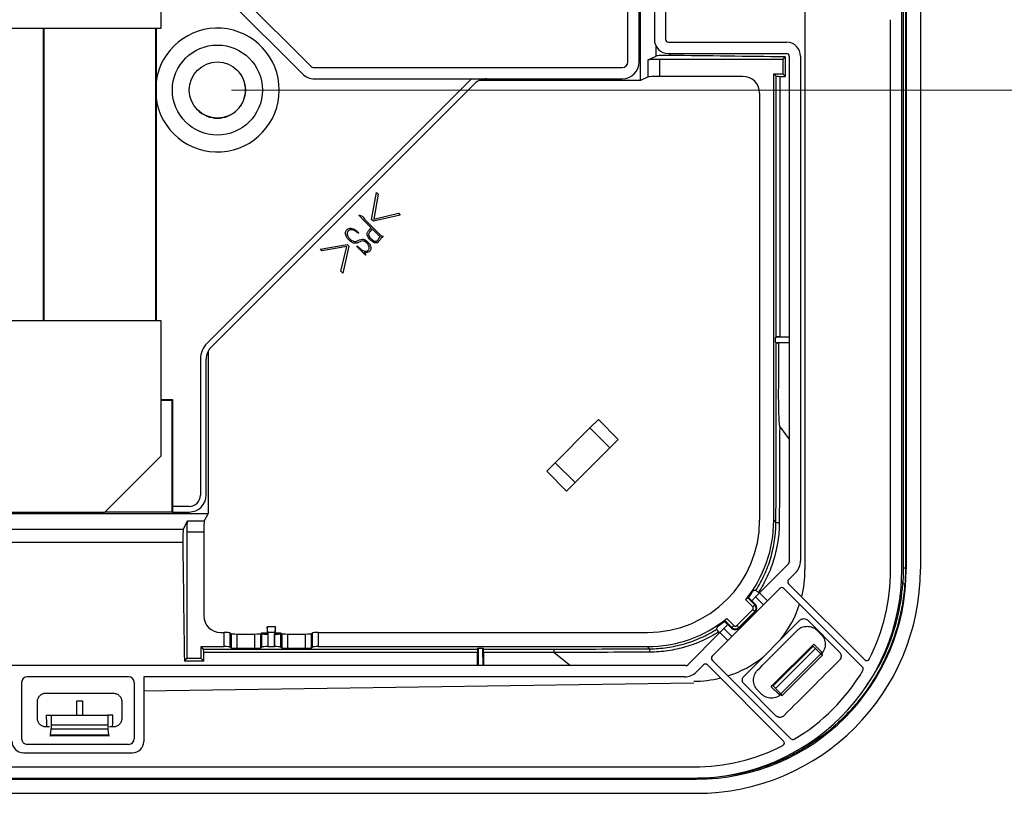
# Model space of a CAD drawing. Header units: millimetres. Extents: x 25 to 1935, y 715 to 2336.
# Tile 214 of 252: x 1776 to 1811, y 869 to 896. Entities that reach past the tile are written whole.
import ezdxf

# ---------------------------------------------------------------- set-up
doc = ezdxf.new("R2010")
doc.units = ezdxf.units.MM
doc.header["$LTSCALE"] = 2
doc.layers.get('0').update_dxf_attribs({"color": 2})
doc.styles.add('FS2312', font='simsun.ttf', dxfattribs={"width": 0.8})
doc.dimstyles.new('STANDARD$0', dxfattribs={"dimtxt": 3.5, "dimasz": 3, "dimexe": 1.5, "dimexo": 0.5, "dimgap": 1.5, "dimtad": 1, "dimdec": 1, "dimlfac": 5, "dimdsep": 46, "dimtxsty": 'FS2312', "dimblk1": 'OPEN', "dimblk2": 'OPEN', "dimsah": 1, "dimcen": 0, "dimclrd": 4, "dimclre": 4, "dimclrt": 4, "dimadec": 0, "dimazin": 0, "dimtfac": 1, "dimtdec": 1, "dimtmove": 1, "dimatfit": 0, "dimldrblk": 'OPEN', "dimfxl": 1, "dimtolj": 1, "dimtzin": 0, "dimlwd": 18, "dimlwe": 18, "dimarcsym": 1})

# ---------------------------------------------------------------- blocks, each defined once
blk = doc.blocks.new('_OPEN')
at = {"color": 0}
for p, q in [((-0.966, 0.259), (0, 0)), ((0, 0), (-1, 0)), ((0, 0), (-0.966, -0.259))]:
    blk.add_line(p, q, dxfattribs=at)
blk = doc.blocks.new('*D53')
at = {"color": 4, "lineweight": 18, "transparency": 16777216}
for p, q in [((1783.514, 1033.921), (1838.009, 1033.921)), ((1836.509, 1030.921), (1836.509, 896.92)), ((1783.514, 893.92), (1838.009, 893.92))]:
    blk.add_line(p, q, dxfattribs=at)
at = {"layer": 'Defpoints', "color": 0, "transparency": 16777216}
for p in [(1783.014, 1033.921), (1783.014, 893.92), (1836.509, 893.92)]:
    blk.add_point(p, dxfattribs=at)
at = {"color": 4, "lineweight": 18, "transparency": 16777216, "xscale": 3, "yscale": 3, "zscale": 3}
for p, rotation in [((1836.509, 1033.921), 90), ((1836.509, 893.92), 270)]:
    blk.add_blockref('_OPEN', p, dxfattribs=dict(at, rotation=rotation))
at = {"color": 4, "transparency": 16777216, "insert": (1833.259, 963.92), "char_height": 3.5, "attachment_point": 5, "rotation": 90, "style": 'FS2312'}
blk.add_mtext('\\A1;700', dxfattribs=at)

msp = doc.modelspace()

# ---------------------------------------------------------------- linework, layer by layer
at = {"color": 2, "linetype": 'Continuous', "lineweight": 30}
for p, q in [((1807.511, 1050.947), (1807.511, 876.894)), ((1808.013, 1050.951), (1808.013, 876.89)), ((1798.066, 894.254), (1798.066, 930.82)), ((1803.91, 915.12), (1803.91, 876.86)), ((1807.353, 876.86), (1807.353, 915.02)), ((1807.416, 876.922), (1807.416, 908.572)), ((1807.483, 908.56), (1807.483, 876.922)), ((1781.013, 896.12), (1781.013, 902.92)), ((1797.613, 894.92), (1797.613, 902.92)), ((1798.013, 894.92), (1798.013, 902.92)), ((1798.553, 899.94), (1798.553, 895.72)), ((1798.953, 899.94), (1798.953, 895.72)), ((1781.672, 899.428), (1786.32, 894.779)), ((1781.389, 899.145), (1786.037, 894.496)), ((1806.953, 876.86), (1806.953, 896.42)), ((1775.013, 896.12), (1781.013, 896.12)), ((1776.834, 885.72), (1776.834, 896.12)), ((1776.854, 885.72), (1776.854, 896.12)), ((1780.814, 896.12), (1780.814, 885.72)), ((1780.834, 896.12), (1780.834, 885.72)), ((1798.618, 895.13), (1798.618, 895.473)), ((1799.053, 895.62), (1803.253, 895.62)), ((1798.333, 894.988), (1798.618, 895.13)), ((1803.122, 895.007), (1798.731, 895.007)), ((1798.731, 895.007), (1798.731, 894.406)), ((1799.053, 895.22), (1803.253, 895.22)), ((1799.1, 895.22), (1799.1, 895.149)), ((1803.122, 895.007), (1803.211, 895.096)), ((1803.122, 895.007), (1803.122, 894.497)), ((1803.211, 895.096), (1803.211, 894.407)), ((1803.353, 895.12), (1803.353, 877.146)), ((1803.753, 895.12), (1803.753, 877.187)), ((1786.462, 894.72), (1797.413, 894.72)), ((1798.333, 894.387), (1798.333, 894.988)), ((1786.462, 894.32), (1797.413, 894.32)), ((1798.333, 894.387), (1798.066, 894.254)), ((1801.7, 894.406), (1798.731, 894.406)), ((1802.799, 894.502), (1802.887, 894.413)), ((1802.799, 878.628), (1802.799, 894.502)), ((1802.887, 885.146), (1802.887, 894.413)), ((1803.013, 894.407), (1803.013, 885.15)), ((1792.015, 894.286), (1782.647, 884.919)), ((1782.789, 884.777), (1792.156, 894.145)), ((1798.066, 894.254), (1792.306, 894.254)), ((1802.299, 878.629), (1802.299, 893.807)), ((1788.498, 889.318), (1788.674, 890.274)), ((1788.734, 890.217), (1788.58, 889.331)), ((1788.674, 890.274), (1788.734, 890.217)), ((1788.08, 889.47), (1788.102, 889.46)), ((1788.102, 889.46), (1788.161, 889.431)), ((1789.519, 889.477), (1788.566, 889.254)), ((1788.58, 889.331), (1789.454, 889.539)), ((1789.454, 889.539), (1789.519, 889.477)), ((1788.48, 889.027), (1788.154, 889.355)), ((1788.323, 889.249), (1788.824, 888.744)), ((1788.566, 889.254), (1788.498, 889.318)), ((1787.976, 888.904), (1788.046, 888.845)), ((1788.046, 888.845), (1788.029, 888.828)), ((1788.379, 888.905), (1788.425, 888.955)), ((1788.425, 888.955), (1788.48, 889.027)), ((1788.522, 888.985), (1788.449, 888.894)), ((1788.798, 888.701), (1788.522, 888.985)), ((1788.759, 888.64), (1788.798, 888.701)), ((1788.895, 888.7), (1788.88, 888.69)), ((1786.672, 888.26), (1787.627, 888.434)), ((1787.614, 888.353), (1786.729, 888.2)), ((1787.407, 887.48), (1787.614, 888.353)), ((1787.691, 888.366), (1787.469, 887.415)), ((1787.627, 888.434), (1787.691, 888.366)), ((1787.974, 888.36), (1787.987, 888.376)), ((1788.279, 888.055), (1787.974, 888.36)), ((1787.987, 888.376), (1788.125, 888.255)), ((1787.997, 888.564), (1788.069, 888.597)), ((1788.091, 888.528), (1788.031, 888.503)), ((1788.88, 888.69), (1788.837, 888.65)), ((1786.729, 888.2), (1786.672, 888.26)), ((1788.23, 888.152), (1788.292, 888.066)), ((1788.268, 888.144), (1788.23, 888.152)), ((1788.292, 888.066), (1788.279, 888.055)), ((1787.469, 887.415), (1787.407, 887.48)), ((1781.013, 885.72), (1775.013, 885.72)), ((1781.013, 880.92), (1781.013, 885.72)), ((1802.857, 885.126), (1802.887, 885.146)), ((1802.857, 884.955), (1802.857, 885.126)), ((1802.887, 884.934), (1802.857, 884.955)), ((1802.857, 884.955), (1803.353, 884.95)), ((1803.353, 884.93), (1802.964, 884.93)), ((1803.013, 885.15), (1803.353, 885.15)), ((1782.68, 884.627), (1782.68, 878.868)), ((1782.413, 884.353), (1782.413, 879.52)), ((1782.613, 879.52), (1782.613, 884.353)), ((1781.013, 882.92), (1781.413, 882.92)), ((1781.013, 882.9), (1781.393, 882.9)), ((1781.393, 882.9), (1781.393, 878.92)), ((1781.413, 882.92), (1781.413, 879.12)), ((1796.264, 881.907), (1796.564, 882.208)), ((1796.564, 882.208), (1797.271, 881.501)), ((1795.026, 880.67), (1796.264, 881.907)), ((1796.971, 881.2), (1796.264, 881.907)), ((1803.01, 881.946), (1803.353, 881.509)), ((1797.271, 881.501), (1796.971, 881.2)), ((1796.971, 881.2), (1795.733, 879.963)), ((1779.013, 878.92), (1781.013, 880.92)), ((1794.726, 880.369), (1795.026, 880.67)), ((1795.026, 880.67), (1795.733, 879.963)), ((1795.433, 879.662), (1794.726, 880.369)), ((1795.733, 879.963), (1795.433, 879.662)), ((1753.413, 878.92), (1779.013, 878.92)), ((1781.393, 878.92), (1779.013, 878.92)), ((1781.413, 878.92), (1781.393, 878.92)), ((1781.413, 879.12), (1781.413, 878.92)), ((1782.013, 879.12), (1781.413, 879.12)), ((1781.413, 878.92), (1782.013, 878.92)), ((1753.013, 878.868), (1782.68, 878.868)), ((1781.803, 878.315), (1781.946, 878.601)), ((1781.946, 878.601), (1782.546, 878.601)), ((1782.68, 878.868), (1782.546, 878.601)), ((1802.799, 878.628), (1802.877, 878.55)), ((1771.237, 878.315), (1781.803, 878.315)), ((1782.528, 878.203), (1781.927, 878.203)), ((1781.927, 878.203), (1781.927, 873.71)), ((1782.528, 878.203), (1782.528, 875.234)), ((1781.785, 877.834), (1771.243, 877.834)), ((1803.323, 877.075), (1802.298, 876.049)), ((1807.483, 876.922), (1807.416, 876.922)), ((1807.483, 876.922), (1807.511, 876.894)), ((1803.577, 876.763), (1803.327, 876.513)), ((1807.32, 876.465), (1807.391, 876.375)), ((1803.016, 876.202), (1802.58, 875.766)), ((1803.157, 876.202), (1805.955, 873.405)), ((1806.034, 873.664), (1803.327, 876.371)), ((1802.051, 875.552), (1801.801, 875.802)), ((1801.868, 875.876), (1802.121, 875.623)), ((1802.14, 875.642), (1801.901, 875.881)), ((1802.015, 875.767), (1802.156, 875.908)), ((1802.156, 875.908), (1802.298, 876.049)), ((1802.439, 875.625), (1802.156, 875.908)), ((1802.252, 876.054), (1802.277, 876.028)), ((1802.298, 876.049), (1802.58, 875.766)), ((1802.58, 875.766), (1802.439, 875.625)), ((1802.439, 875.625), (1801.308, 874.493)), ((1801.485, 874.883), (1802.051, 875.449)), ((1802.121, 875.623), (1802.051, 875.552)), ((1802.121, 875.378), (1802.051, 875.449)), ((1802.121, 875.623), (1802.14, 875.642)), ((1801.311, 874.812), (1801.058, 875.066)), ((1801.131, 875.133), (1801.381, 874.883)), ((1802.121, 875.378), (1801.555, 874.812)), ((1801.574, 874.793), (1802.14, 875.359)), ((1802.14, 875.359), (1802.121, 875.378)), ((1803.05, 874.397), (1803.723, 875.07)), ((1804.006, 875.07), (1805.137, 873.939)), ((1785.078, 874.835), (1784.778, 874.835)), ((1784.813, 874.635), (1784.778, 874.835)), ((1784.778, 874.835), (1784.778, 874.614)), ((1785.078, 874.835), (1785.043, 874.635)), ((1785.078, 874.614), (1785.078, 874.835)), ((1800.883, 874.635), (1801.025, 874.776)), ((1801.025, 874.776), (1801.167, 874.918)), ((1801.025, 874.776), (1801.308, 874.493)), ((1801.052, 875.033), (1801.292, 874.793)), ((1801.292, 874.793), (1801.311, 874.812)), ((1801.311, 874.812), (1801.381, 874.883)), ((1801.555, 874.812), (1801.485, 874.883)), ((1801.555, 874.812), (1801.574, 874.793)), ((1783.127, 874.635), (1783.257, 874.635)), ((1783.257, 874.134), (1783.257, 874.635)), ((1783.456, 874.625), (1783.456, 874.125)), ((1783.456, 874.625), (1783.512, 874.592)), ((1783.512, 874.091), (1783.512, 874.592)), ((1783.711, 874.582), (1783.711, 874.082)), ((1783.711, 874.582), (1784.344, 874.582)), ((1784.344, 874.082), (1784.344, 874.582)), ((1784.544, 874.592), (1784.58, 874.614)), ((1784.544, 874.592), (1784.544, 874.091)), ((1784.58, 874.614), (1784.599, 874.595)), ((1784.778, 874.614), (1784.58, 874.614)), ((1784.599, 874.125), (1784.599, 874.595)), ((1784.778, 874.614), (1784.813, 874.579)), ((1785.043, 874.635), (1784.813, 874.635)), ((1784.813, 874.635), (1784.813, 874.134)), ((1784.813, 874.579), (1784.813, 874.134)), ((1785.043, 874.635), (1785.043, 874.134)), ((1785.043, 874.579), (1785.078, 874.614)), ((1785.043, 874.134), (1785.043, 874.579)), ((1785.275, 874.614), (1785.078, 874.614)), ((1785.256, 874.595), (1785.275, 874.614)), ((1785.256, 874.595), (1785.256, 874.125)), ((1785.275, 874.614), (1785.312, 874.592)), ((1785.312, 874.091), (1785.312, 874.592)), ((1785.511, 874.582), (1785.511, 874.082)), ((1785.511, 874.582), (1786.144, 874.582)), ((1786.144, 874.082), (1786.144, 874.582)), ((1786.344, 874.592), (1786.399, 874.625)), ((1786.344, 874.592), (1786.344, 874.091)), ((1786.399, 874.125), (1786.399, 874.625)), ((1786.598, 874.635), (1786.598, 874.134)), ((1786.598, 874.635), (1798.304, 874.635)), ((1800.883, 874.635), (1799.739, 873.49)), ((1801.166, 874.352), (1800.612, 873.798)), ((1800.875, 874.626), (1800.843, 874.658)), ((1801.166, 874.352), (1800.883, 874.635)), ((1801.308, 874.493), (1801.166, 874.352)), ((1803.05, 874.397), (1802.417, 873.764)), ((1782.52, 874.047), (1782.432, 874.134)), ((1782.432, 874.134), (1783.257, 874.134)), ((1782.52, 874.047), (1792.268, 874.047)), ((1783.456, 874.125), (1783.512, 874.091)), ((1783.711, 874.082), (1784.344, 874.082)), ((1784.544, 874.091), (1784.599, 874.125)), ((1784.813, 874.134), (1784.813, 874.134)), ((1784.813, 874.134), (1785.043, 874.134)), ((1785.043, 874.134), (1785.043, 874.134)), ((1785.256, 874.125), (1785.312, 874.091)), ((1785.511, 874.082), (1786.144, 874.082)), ((1786.344, 874.091), (1786.399, 874.125)), ((1786.598, 874.134), (1798.306, 874.134)), ((1792.268, 874.047), (1792.288, 874.077)), ((1792.288, 874.077), (1792.282, 873.46)), ((1792.288, 874.077), (1792.459, 874.077)), ((1792.459, 874.077), (1792.479, 874.047)), ((1792.479, 874.047), (1794.988, 874.047)), ((1798.383, 874.057), (1798.306, 874.134)), ((1802.759, 872.76), (1804.173, 874.174)), ((1802.783, 872.737), (1804.197, 874.151)), ((1804.283, 874.067), (1802.867, 872.651)), ((1804.223, 874.224), (1804.173, 874.174)), ((1804.173, 874.174), (1804.197, 874.151)), ((1804.223, 874.224), (1804.504, 873.94)), ((1804.283, 874.067), (1804.476, 873.883)), ((1781.839, 873.622), (1781.927, 873.71)), ((1782.438, 873.71), (1781.927, 873.71)), ((1792.263, 873.921), (1782.527, 873.921)), ((1792.263, 873.46), (1792.263, 873.921)), ((1792.483, 873.921), (1792.483, 873.46)), ((1794.991, 873.921), (1792.483, 873.921)), ((1794.991, 873.921), (1795.577, 873.46)), ((1803.409, 870.859), (1800.612, 873.656)), ((1801.743, 873.09), (1802.417, 873.764)), ((1803.05, 872.457), (1804.476, 873.883)), ((1804.537, 873.831), (1803.103, 872.397)), ((1804.504, 873.94), (1804.472, 873.907)), ((1804.538, 873.832), (1804.537, 873.831)), ((1799.667, 873.46), (1772.953, 873.46)), ((1782.527, 873.622), (1781.839, 873.622)), ((1800.301, 873.486), (1800.05, 873.236)), ((1800.442, 873.486), (1803.149, 870.779)), ((1779.853, 873.06), (1776.253, 873.06)), ((1780.393, 873.06), (1780.393, 870.76)), ((1799.626, 873.06), (1780.393, 873.06)), ((1776.053, 872.86), (1776.053, 870.86)), ((1780.053, 872.86), (1780.053, 870.86)), ((1799.953, 872.841), (1780.393, 872.547)), ((1802.875, 871.676), (1801.743, 872.808)), ((1802.709, 872.71), (1802.759, 872.76)), ((1802.994, 872.429), (1802.709, 872.71)), ((1802.783, 872.737), (1802.759, 872.76)), ((1803.05, 872.457), (1802.867, 872.651)), ((1776.913, 872.48), (1779.313, 872.48)), ((1802.994, 872.429), (1803.026, 872.462)), ((1803.101, 872.395), (1803.103, 872.397)), ((1778.013, 871.7), (1778.013, 872.205)), ((1778.013, 872.205), (1778.213, 872.205)), ((1778.213, 872.205), (1778.213, 871.7)), ((1776.927, 871.7), (1777.113, 871.7)), ((1777.113, 871.36), (1777.113, 871.7)), ((1777.113, 871.7), (1779.113, 871.7)), ((1779.113, 871.7), (1779.113, 871.36)), ((1779.299, 871.7), (1779.113, 871.7)), ((1777.048, 871.28), (1776.913, 871.28)), ((1777.083, 871), (1777.106, 871.2)), ((1779.12, 871.2), (1777.106, 871.2)), ((1777.113, 871.36), (1779.113, 871.36)), ((1779.12, 871.2), (1779.143, 871)), ((1779.313, 871.28), (1779.178, 871.28)), ((1777.059, 870.96), (1777.072, 870.96)), ((1779.154, 870.96), (1777.072, 870.96)), ((1777.083, 871), (1779.143, 871)), ((1779.154, 870.96), (1779.167, 870.96)), ((1779.853, 870.66), (1776.253, 870.66)), ((1776.113, 870.36), (1779.993, 870.36)), ((1772.953, 869.86), (1799.953, 869.86)), ((1762.053, 869.46), (1799.953, 869.46)), ((1800.04, 869.422), (1800.01, 869.452)), ((1644.1, 869.422), (1800.04, 869.422)), ((1625.983, 868.92), (1800.044, 868.92))]:
    msp.add_line(p, q, dxfattribs=at)
at = {"color": 2, "linetype": 'Continuous', "lineweight": 30, "flags": 128}
for points in [[(1802.799, 894.502), (1802.961, 894.5), (1803.041, 894.499), (1803.122, 894.497)], [(1803.211, 894.407), (1803.19, 894.429), (1803.156, 894.463), (1803.122, 894.497)], [(1803.353, 885.131), (1802.905, 885.126), (1802.857, 885.126)], [(1782.438, 873.71), (1782.436, 873.788), (1782.435, 873.865), (1782.434, 873.942), (1782.432, 874.134)], [(1792.465, 873.46), (1792.459, 874.028), (1792.459, 874.077)], [(1782.527, 873.622), (1782.494, 873.655), (1782.438, 873.71)]]:
    msp.add_lwpolyline(points, dxfattribs=at)
at = {"color": 2, "linetype": 'Continuous', "lineweight": 30}
for radius in [1.6, 1]:
    msp.add_circle((1783.014, 893.92), radius, dxfattribs=at)
for centre, radius, start, end in [((1783.014, 893.92), 2.2, 187.7316, 172.2684), ((1799.053, 895.72), 0.5, 180, 270), ((1799.053, 895.72), 0.1, 180, 270), ((1803.253, 895.12), 0.5, 0, 90), ((1803.253, 895.12), 0.1, 0, 90), ((1786.462, 894.92), 0.2, 225, 270), ((1797.413, 894.92), 0.2, 270, 0), ((1797.413, 894.92), 0.6, 270, 0), ((1783.013, 893.92), 1, 225.1155, 44.8808), ((1786.462, 894.92), 0.6, 225, 270), ((1792.581, 893.72), 0.8, 131.4096, 135), ((1792.581, 893.72), 0.6, 90, 135), ((1783.213, 884.353), 0.8, 135, 180), ((1783.213, 884.353), 0.6, 135, 180), ((1782.013, 879.52), 0.6, 270, 0), ((1782.013, 879.52), 0.4, 270, 0), ((1802.965, 878.982), 0.44, 258.4563, 273.8909), ((1803.153, 877.187), 0.6, 315, 0), ((1799.953, 876.86), 7.4, 270, 0), ((1799.953, 876.86), 3.957, 346.0339, 0), ((1799.953, 876.86), 7, 333.068, 0), ((1803.398, 876.442), 0.1, 135, 225), ((1803.087, 876.131), 0.1, 45, 135), ((1801.999, 875.5), 0.0734, 315, 45), ((1801.999, 875.5), 0.173, 315, 45), ((1801.999, 875.5), 0.2, 315, 45), ((1799.953, 876.86), 3.957, 321.4933, 342.0581), ((1801.433, 874.935), 0.2, 225, 315), ((1801.433, 874.935), 0.173, 225, 315), ((1801.433, 874.935), 0.0734, 225, 315), ((1797.952, 873.968), 0.44, 356.1092, 11.5437), ((1800.683, 873.727), 0.1, 135, 225), ((1799.953, 876.86), 3.957, 287.9419, 308.5067), ((1806.105, 873.735), 0.1, 225, 333.068), ((1800.371, 873.416), 0.1, 45, 135), ((1805.884, 873.334), 0.1, 329.2632, 45), ((1776.253, 872.86), 0.2, 90, 180), ((1779.853, 872.86), 0.2, 0, 90), ((1799.626, 873.66), 0.6, 270, 315), ((1799.953, 876.86), 3.957, 270, 283.9661), ((1799.953, 876.86), 7, 300.7368, 329.2632), ((1776.253, 870.86), 0.2, 180, 270), ((1779.853, 870.86), 0.2, 270, 0), ((1803.48, 870.93), 0.1, 225, 300.7368), ((1776.113, 870.76), 0.4, 180, 270), ((1779.993, 870.76), 0.4, 270, 0), ((1799.953, 876.86), 7, 270, 296.932), ((1803.078, 870.709), 0.1, 296.932, 45), ((1799.936, 869.462), 0.0748, 352.1325, 358.7854)]:
    msp.add_arc(centre, radius, start, end, dxfattribs=at)
for centre, major_axis, ratio, start_param, end_param in [((1798.731, 894.986), (0.4, 0), 0.052408, 1.570796, 3.036873), ((1799.016, 895.128), (0.4, 0), 0.052408, 1.360585, 3.036873), ((1784.013, 891.443), (72.3, 0), 0.052408, 1.302039, 1.360585), ((1798.731, 894.385), (0.4, 0), 0.052408, 1.570796, 3.036873), ((1801.698, 893.805), (0.425, 0.425), 0.997265, 5.499157, 7.067214), ((1781.948, 878.203), (0, 0.4), 0.052408, 0.10472, 1.570796), ((1782.549, 878.203), (0, 0.4), 0.052408, 0.10472, 1.570796), ((1798.293, 878.64), (2.836, -2.836), 0.997265, 5.499157, 7.067214), ((1798.293, 878.64), (-3.191, 3.191), 0.997265, 3.246981, 3.925621), ((1781.805, 877.917), (0, 0.4), 0.052408, 0.10472, 1.781007), ((1785.49, 892.92), (0, 72.3), 0.052408, 1.781007, 1.840989), ((1803.253, 877.146), (0.0712, 0.0712), 0.992433, 4.712389, 5.501585), ((1799.983, 876.951), (5.344, -5.344), 0.992433, 5.501585, 7.064785), ((1799.983, 876.951), (5.7, -5.7), 0.992433, 5.501585, 7.064785), ((1798.314, 878.619), (-3.191, 3.191), 0.997265, 3.275324, 3.342719), ((1797.955, 878.979), (6.661, -1.362), 0.439287, 5.426999, 5.433053), ((1783.128, 875.236), (-0.425, -0.425), 0.997265, 5.499157, 7.067214), ((1798.293, 878.64), (-3.191, 3.191), 0.997265, 2.357564, 3.036204), ((1797.955, 878.979), (-1.362, 6.661), 0.439287, 3.991725, 3.997779), ((1798.314, 878.619), (-3.191, 3.191), 0.997265, 2.940641, 3.007861), ((1783.257, 874.624), (0.2, 0), 0.052408, 0.087266, 1.570796), ((1783.711, 874.593), (0.2, 0), 0.052408, 3.228859, 4.712389), ((1784.344, 874.593), (0.2, 0), 0.052408, 4.712389, 6.195919), ((1784.798, 874.596), (0.2, 0), 0.087489, 3.228859, 4.783431), ((1785.057, 874.596), (0.2, 0), 0.087489, 4.641347, 6.195919), ((1785.511, 874.593), (0.2, 0), 0.052408, 3.228859, 4.712389), ((1786.144, 874.593), (0.2, 0), 0.052408, 4.712389, 6.195919), ((1786.598, 874.624), (0.2, 0), 0.052408, 1.570796, 3.054326), ((1783.257, 874.124), (0.2, 0), 0.052408, 0.087266, 1.570796), ((1783.711, 874.092), (0.2, 0), 0.052408, 3.228859, 4.712389), ((1784.344, 874.092), (0.2, 0), 0.052408, 4.712389, 6.195919), ((1784.798, 874.124), (0.2, 0), 0.052408, 1.499754, 3.054326), ((1785.057, 874.124), (0.2, 0), 0.052408, 0.087266, 1.641838), ((1785.511, 874.092), (0.2, 0), 0.052408, 3.228859, 4.712389), ((1786.144, 874.092), (0.2, 0), 0.052408, 4.712389, 6.195919), ((1786.598, 874.124), (0.2, 0), 0.052408, 1.570796, 3.054326), ((1804.202, 874.156), (-0.141, 0.141), 0.034921, 1.570796, 2.214297), ((1804.397, 873.974), (-0.141, 0.141), 0.034921, 3.141593, 4.18879), ((1804.395, 873.972), (-0.141, 0.141), 0.034921, 2.214297, 3.141593), ((1799.668, 873.561), (-0.0712, -0.0712), 0.992433, 0.7816, 1.570796), ((1802.778, 872.732), (0.141, -0.141), 0.034921, 0.927295, 1.570796), ((1802.96, 872.537), (0.141, -0.141), 0.034921, 5.235988, 6.283185), ((1802.961, 872.538), (0.141, -0.141), 0.034921, 0, 0.927295), ((1783.083, 892.92), (0, 73.5), 0.087489, 1.863673, 1.869362), ((1773.143, 892.92), (0, 73.5), 0.087489, 4.413823, 4.419512), ((1777.096, 871.36), (0, 0.2), 0.087489, 3.785094, 4.712389), ((1779.131, 871.36), (0, 0.2), 0.087489, 1.570796, 2.498092), ((1777.059, 871.06), (0, 0.1), 0.087489, 2.872031, 3.141593), ((1777.072, 871.16), (0, 0.2), 0.087489, 3.141593, 3.785094), ((1779.154, 871.16), (0, 0.2), 0.087489, 2.498092, 3.141593), ((1779.167, 871.06), (0, 0.1), 0.087489, 3.141593, 3.411155)]:
    msp.add_ellipse(centre, major_axis=major_axis, ratio=ratio, start_param=start_param, end_param=end_param, dxfattribs=at)
for points, knots in [([(1802.887, 894.413), (1802.888, 894.412), (1802.904, 894.41), (1802.952, 894.408), (1802.984, 894.407), (1803.013, 894.407)], [0, 0, 0, 0, 0.5, 0.5, 1, 1, 1, 1]), ([(1788.154, 889.355), (1788.143, 889.367), (1788.12, 889.391), (1788.093, 889.42), (1788.077, 889.442), (1788.069, 889.452), (1788.064, 889.458), (1788.061, 889.463), (1788.059, 889.466), (1788.058, 889.469), (1788.057, 889.47), (1788.056, 889.472), (1788.056, 889.473), (1788.057, 889.474), (1788.058, 889.474), (1788.058, 889.475), (1788.058, 889.475)], [0, 0, 0, 0, 0.3070986, 0.6423337, 0.7549886, 0.8302839, 0.8806645, 0.914711, 0.9382414, 0.9544222, 0.9653494, 0.9763517, 0.9814754, 0.9857261, 0.9922157, 1, 1, 1, 1]), ([(1788.058, 889.475), (1788.062, 889.475), (1788.068, 889.476), (1788.075, 889.473), (1788.079, 889.471), (1788.08, 889.47)], [0, 0, 0, 0, 0.4212172, 0.8361711, 1, 1, 1, 1]), ([(1788.161, 889.431), (1788.17, 889.426), (1788.183, 889.42), (1788.197, 889.413), (1788.206, 889.405), (1788.214, 889.374), (1788.253, 889.319), (1788.296, 889.276), (1788.323, 889.249)], [0, 0, 0, 0, 0.128484, 0.171476, 0.192725, 0.264628, 0.544306, 1, 1, 1, 1]), ([(1787.62, 888.675), (1787.597, 888.718), (1787.566, 888.778), (1787.569, 888.864), (1787.589, 888.915), (1787.612, 888.942), (1787.624, 888.954)], [0, 0, 0, 0, 0.469239, 0.652383, 0.83475, 1, 1, 1, 1]), ([(1787.624, 888.954), (1787.638, 888.967), (1787.666, 888.993), (1787.729, 889.01), (1787.801, 889.006), (1787.89, 888.973), (1787.943, 888.93), (1787.976, 888.904)], [0, 0, 0, 0, 0.144208, 0.28997, 0.4813, 0.684439, 1, 1, 1, 1]), ([(1787.672, 888.911), (1787.659, 888.895), (1787.637, 888.869), (1787.627, 888.814), (1787.638, 888.745), (1787.676, 888.674), (1787.717, 888.633), (1787.733, 888.618)], [0, 0, 0, 0, 0.17498, 0.304456, 0.48293, 0.797824, 1, 1, 1, 1]), ([(1788.029, 888.828), (1788.002, 888.848), (1787.943, 888.892), (1787.862, 888.942), (1787.787, 888.956), (1787.738, 888.954), (1787.699, 888.937), (1787.681, 888.919), (1787.672, 888.911)], [0, 0, 0, 0, 0.252863, 0.548377, 0.69293, 0.812767, 0.910417, 1, 1, 1, 1]), ([(1788.389, 888.666), (1788.369, 888.699), (1788.34, 888.746), (1788.333, 888.817), (1788.346, 888.866), (1788.368, 888.891), (1788.379, 888.905)], [0, 0, 0, 0, 0.440347, 0.618394, 0.797824, 1, 1, 1, 1]), ([(1788.449, 888.894), (1788.435, 888.876), (1788.412, 888.849), (1788.393, 888.806), (1788.389, 888.771), (1788.402, 888.726), (1788.435, 888.682), (1788.465, 888.65), (1788.478, 888.635)], [0, 0, 0, 0, 0.225868, 0.352649, 0.458828, 0.565091, 0.802358, 1, 1, 1, 1]), ([(1788.824, 888.744), (1788.831, 888.742), (1788.844, 888.737), (1788.867, 888.732), (1788.888, 888.728), (1788.899, 888.719), (1788.903, 888.716)], [0, 0, 0, 0, 0.2519613, 0.5040727, 0.8219487, 1, 1, 1, 1]), ([(1788.903, 888.716), (1788.903, 888.715), (1788.904, 888.714), (1788.904, 888.713), (1788.904, 888.711), (1788.902, 888.707), (1788.899, 888.704), (1788.896, 888.701), (1788.895, 888.7)], [0, 0, 0, 0, 0.101118, 0.166458, 0.232039, 0.386879, 0.81274, 1, 1, 1, 1]), ([(1788.031, 888.503), (1787.996, 888.491), (1787.939, 888.471), (1787.854, 888.476), (1787.754, 888.529), (1787.673, 888.597), (1787.628, 888.663), (1787.62, 888.675)], [0, 0, 0, 0, 0.2271044, 0.3671474, 0.5074543, 0.9129317, 1, 1, 1, 1]), ([(1787.733, 888.618), (1787.754, 888.6), (1787.79, 888.569), (1787.855, 888.541), (1787.926, 888.537), (1787.972, 888.554), (1787.997, 888.564)], [0, 0, 0, 0, 0.2774881, 0.4993517, 0.7210321, 1, 1, 1, 1]), ([(1788.069, 888.597), (1788.1, 888.608), (1788.154, 888.626), (1788.241, 888.61), (1788.31, 888.571), (1788.348, 888.532), (1788.366, 888.515)], [0, 0, 0, 0, 0.294922, 0.507015, 0.777464, 1, 1, 1, 1]), ([(1788.235, 888.548), (1788.215, 888.552), (1788.17, 888.562), (1788.122, 888.542), (1788.095, 888.53), (1788.091, 888.528)], [0, 0, 0, 0, 0.409658, 0.906282, 1, 1, 1, 1]), ([(1788.378, 888.227), (1788.386, 888.237), (1788.404, 888.258), (1788.412, 888.304), (1788.409, 888.364), (1788.371, 888.436), (1788.315, 888.505), (1788.26, 888.535), (1788.235, 888.548)], [0, 0, 0, 0, 0.097448, 0.196203, 0.343435, 0.536593, 0.790424, 1, 1, 1, 1]), ([(1788.366, 888.515), (1788.394, 888.482), (1788.441, 888.427), (1788.471, 888.338), (1788.473, 888.273), (1788.46, 888.224), (1788.44, 888.199), (1788.428, 888.187), (1788.427, 888.185)], [0, 0, 0, 0, 0.347616, 0.584293, 0.742702, 0.863803, 0.985285, 1, 1, 1, 1]), ([(1788.749, 888.53), (1788.737, 888.518), (1788.716, 888.496), (1788.671, 888.481), (1788.624, 888.483), (1788.538, 888.515), (1788.458, 888.581), (1788.406, 888.645), (1788.389, 888.666)], [0, 0, 0, 0, 0.119277, 0.199539, 0.315694, 0.435514, 0.819574, 1, 1, 1, 1]), ([(1788.478, 888.635), (1788.494, 888.622), (1788.526, 888.594), (1788.573, 888.563), (1788.613, 888.545), (1788.644, 888.541), (1788.671, 888.548), (1788.687, 888.559), (1788.696, 888.565)], [0, 0, 0, 0, 0.252342, 0.50498, 0.670788, 0.771774, 0.873337, 1, 1, 1, 1]), ([(1788.696, 888.565), (1788.702, 888.57), (1788.714, 888.581), (1788.736, 888.606), (1788.75, 888.627), (1788.759, 888.64)], [0, 0, 0, 0, 0.250572, 0.501368, 1, 1, 1, 1]), ([(1788.837, 888.65), (1788.83, 888.64), (1788.816, 888.62), (1788.788, 888.578), (1788.765, 888.55), (1788.749, 888.53)], [0, 0, 0, 0, 0.250365, 0.500733, 1, 1, 1, 1]), ([(1788.125, 888.255), (1788.144, 888.241), (1788.184, 888.212), (1788.253, 888.19), (1788.318, 888.193), (1788.358, 888.212), (1788.375, 888.225), (1788.378, 888.227)], [0, 0, 0, 0, 0.2629583, 0.5309557, 0.7692706, 0.9588145, 1, 1, 1, 1]), ([(1788.427, 888.185), (1788.408, 888.173), (1788.371, 888.148), (1788.314, 888.138), (1788.28, 888.143), (1788.268, 888.144)], [0, 0, 0, 0, 0.394364, 0.789772, 1, 1, 1, 1]), ([(1802.877, 878.55), (1802.879, 879.081), (1802.881, 879.612), (1802.884, 880.674), (1802.886, 881.206), (1802.887, 882.003), (1802.887, 882.269), (1802.888, 882.801), (1802.887, 883.067), (1802.887, 883.866), (1802.887, 884.398), (1802.887, 884.93)], [0, 0, 0, 0, 0.25, 0.25, 0.5, 0.5, 0.625, 0.625, 0.75, 0.75, 1, 1, 1, 1]), ([(1803.013, 885.15), (1802.984, 885.15), (1802.952, 885.15), (1802.904, 885.148), (1802.888, 885.147), (1802.887, 885.146)], [0, 0, 0, 0, 0.5, 0.5, 1, 1, 1, 1]), ([(1802.887, 884.934), (1802.889, 884.934), (1802.897, 884.933), (1802.924, 884.931), (1802.943, 884.931), (1802.964, 884.93)], [0, 0, 0, 0, 0.5, 0.5, 1, 1, 1, 1]), ([(1802.964, 884.93), (1802.964, 884.433), (1802.963, 883.81), (1802.962, 883.188), (1802.962, 882.939), (1802.962, 882.814), (1802.966, 882.566), (1802.969, 882.441), (1802.977, 882.255), (1802.98, 882.192), (1802.986, 882.099), (1802.989, 882.068), (1802.994, 882.022), (1802.996, 882.006), (1802.999, 881.983), (1803.001, 881.976), (1803.003, 881.964), (1803.004, 881.961), (1803.006, 881.953), (1803.008, 881.949), (1803.01, 881.946)], [0, 0, 0, 0, 0.5, 0.625, 0.625, 0.75, 0.75, 0.875, 0.875, 0.9375, 0.9375, 0.96875, 0.96875, 0.984375, 0.984375, 0.992187, 0.992187, 0.996094, 0.996094, 1, 1, 1, 1]), ([(1803.01, 881.946), (1803.008, 881.378), (1803.006, 880.81), (1803.001, 879.676), (1802.998, 879.109), (1802.995, 878.542)], [0, 0, 0, 0, 0.5, 0.5, 1, 1, 1, 1]), ([(1802.162, 876.133), (1802.278, 876.313), (1802.38, 876.5), (1802.513, 876.791), (1802.554, 876.89), (1802.629, 877.09), (1802.663, 877.192), (1802.753, 877.499), (1802.799, 877.706), (1802.86, 878.124), (1802.876, 878.336), (1802.877, 878.55)], [0, 0, 0, 0, 0.25, 0.25, 0.375, 0.375, 0.5, 0.5, 0.75, 0.75, 1, 1, 1, 1]), ([(1802.995, 878.542), (1802.994, 878.322), (1802.977, 878.103), (1802.913, 877.672), (1802.865, 877.459), (1802.771, 877.143), (1802.736, 877.038), (1802.658, 876.832), (1802.615, 876.73), (1802.477, 876.431), (1802.372, 876.239), (1802.252, 876.054)], [0, 0, 0, 0, 0.25, 0.25, 0.5, 0.5, 0.625, 0.625, 0.75, 0.75, 1, 1, 1, 1]), ([(1807.462, 876.368), (1807.453, 876.25), (1807.442, 876.134), (1807.414, 875.9), (1807.397, 875.784), (1807.339, 875.438), (1807.29, 875.211), (1807.111, 874.538), (1806.952, 874.103), (1806.699, 873.576), (1806.646, 873.471), (1806.535, 873.264), (1806.477, 873.163), (1806.297, 872.863), (1806.169, 872.67), (1805.894, 872.297), (1805.748, 872.117), (1805.516, 871.857), (1805.437, 871.772), (1805.273, 871.605), (1805.189, 871.523), (1804.759, 871.124), (1804.39, 870.841), (1803.798, 870.469), (1803.594, 870.354), (1803.175, 870.143), (1802.962, 870.048), (1802.313, 869.795), (1801.867, 869.667), (1801.179, 869.538), (1800.946, 869.505), (1800.479, 869.462), (1800.245, 869.452), (1800.01, 869.452)], [0, 0, 0, 0, 0.03125, 0.03125, 0.0625, 0.0625, 0.125, 0.125, 0.25, 0.25, 0.28125, 0.28125, 0.3125, 0.3125, 0.375, 0.375, 0.4375, 0.4375, 0.46875, 0.46875, 0.5, 0.5, 0.625, 0.625, 0.6875, 0.6875, 0.75, 0.75, 0.875, 0.875, 0.9375, 0.9375, 1, 1, 1, 1]), ([(1802.252, 876.054), (1802.232, 876.074), (1802.21, 876.094), (1802.176, 876.124), (1802.164, 876.133), (1802.162, 876.133)], [0, 0, 0, 0, 0.5, 0.5, 1, 1, 1, 1]), ([(1806.094, 872.74), (1806.266, 872.996), (1806.67, 873.595), (1807.086, 874.659), (1807.32, 875.63), (1807.375, 876.209), (1807.391, 876.375)], [0, 0, 0, 0, 0.236108, 0.553719, 0.871344, 1, 1, 1, 1]), ([(1807.391, 876.375), (1807.391, 876.375), (1807.392, 876.374), (1807.392, 876.374), (1807.393, 876.374), (1807.393, 876.373), (1807.394, 876.373), (1807.394, 876.373), (1807.394, 876.373), (1807.395, 876.373)], [0, 0, 0, 0, 0.00001014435, 0.00001014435, 0.00001014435, 0.00001864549, 0.00001864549, 0.00001864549, 0.0000236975, 0.0000236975, 0.0000236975, 0.0000236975]), ([(1807.395, 876.373), (1807.413, 876.372), (1807.429, 876.37), (1807.453, 876.368), (1807.46, 876.368), (1807.462, 876.368)], [0, 0, 0, 0, 0.5, 0.5, 1, 1, 1, 1]), ([(1801.801, 875.802), (1801.817, 875.822), (1801.832, 875.84), (1801.857, 875.867), (1801.865, 875.876), (1801.868, 875.876)], [0, 0, 0, 0, 0.5, 0.5, 1, 1, 1, 1]), ([(1801.058, 875.066), (1801.058, 875.068), (1801.066, 875.077), (1801.093, 875.101), (1801.112, 875.117), (1801.131, 875.133)], [0, 0, 0, 0, 0.5, 0.5, 1, 1, 1, 1]), ([(1803.723, 875.07), (1803.741, 875.085), (1803.775, 875.113), (1803.841, 875.131), (1803.909, 875.128), (1803.966, 875.105), (1803.995, 875.08), (1804.006, 875.07)], [0, 0, 0, 0, 0.211024, 0.421903, 0.636457, 0.855497, 1, 1, 1, 1]), ([(1798.383, 874.057), (1798.594, 874.057), (1798.803, 874.073), (1799.215, 874.133), (1799.419, 874.177), (1799.721, 874.264), (1799.821, 874.297), (1800.02, 874.37), (1800.117, 874.41), (1800.404, 874.539), (1800.589, 874.638), (1800.767, 874.75)], [0, 0, 0, 0, 0.25, 0.25, 0.5, 0.5, 0.625, 0.625, 0.75, 0.75, 1, 1, 1, 1]), ([(1800.767, 874.75), (1800.766, 874.747), (1800.774, 874.735), (1800.803, 874.7), (1800.823, 874.678), (1800.843, 874.658)], [0, 0, 0, 0, 0.5, 0.5, 1, 1, 1, 1]), ([(1803.636, 874.712), (1803.66, 874.735), (1803.685, 874.756), (1803.74, 874.792), (1803.77, 874.808), (1803.831, 874.833), (1803.862, 874.842), (1803.926, 874.855), (1803.96, 874.858), (1804.057, 874.858), (1804.122, 874.844), (1804.212, 874.807), (1804.241, 874.792), (1804.295, 874.755), (1804.32, 874.735), (1804.343, 874.712)], [0, 0, 0, 0, 0.125, 0.125, 0.25, 0.25, 0.375, 0.375, 0.5, 0.5, 0.75, 0.75, 0.875, 0.875, 1, 1, 1, 1]), ([(1800.843, 874.658), (1800.66, 874.542), (1800.47, 874.44), (1800.175, 874.306), (1800.075, 874.265), (1799.871, 874.189), (1799.768, 874.155), (1799.457, 874.064), (1799.247, 874.018), (1798.823, 873.956), (1798.608, 873.94), (1798.391, 873.939)], [0, 0, 0, 0, 0.25, 0.25, 0.375, 0.375, 0.5, 0.5, 0.75, 0.75, 1, 1, 1, 1]), ([(1804.484, 874.57), (1804.508, 874.547), (1804.528, 874.522), (1804.564, 874.469), (1804.579, 874.44), (1804.604, 874.38), (1804.614, 874.349), (1804.627, 874.285), (1804.631, 874.252), (1804.632, 874.089), (1804.579, 873.957), (1804.484, 873.863)], [0, 0, 0, 0, 0.125, 0.125, 0.25, 0.25, 0.375, 0.375, 0.5, 0.5, 1, 1, 1, 1]), ([(1782.527, 873.921), (1782.527, 873.95), (1782.526, 873.982), (1782.523, 874.03), (1782.522, 874.045), (1782.52, 874.047)], [0, 0, 0, 0, 0.5, 0.5, 1, 1, 1, 1]), ([(1792.268, 874.047), (1792.266, 874.045), (1792.265, 874.03), (1792.264, 873.982), (1792.263, 873.95), (1792.263, 873.921)], [0, 0, 0, 0, 0.5, 0.5, 1, 1, 1, 1]), ([(1792.483, 873.921), (1792.483, 873.95), (1792.483, 873.982), (1792.481, 874.03), (1792.48, 874.045), (1792.479, 874.047)], [0, 0, 0, 0, 0.5, 0.5, 1, 1, 1, 1]), ([(1794.988, 874.047), (1795.555, 874.048), (1796.121, 874.049), (1797.253, 874.052), (1797.818, 874.054), (1798.383, 874.057)], [0, 0, 0, 0, 0.5, 0.5, 1, 1, 1, 1]), ([(1794.989, 873.924), (1794.989, 873.952), (1794.989, 873.983), (1794.989, 874.03), (1794.988, 874.045), (1794.988, 874.047)], [0, 0, 0, 0, 0.5, 0.5, 1, 1, 1, 1]), ([(1798.391, 873.939), (1797.825, 873.936), (1797.258, 873.933), (1796.124, 873.928), (1795.557, 873.926), (1794.989, 873.924)], [0, 0, 0, 0, 0.5, 0.5, 1, 1, 1, 1]), ([(1794.989, 873.924), (1794.989, 873.923), (1794.989, 873.923), (1794.989, 873.923), (1794.989, 873.922), (1794.99, 873.922), (1794.99, 873.922), (1794.99, 873.921), (1794.991, 873.921), (1794.991, 873.921)], [0, 0, 0, 0, 0.00000473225, 0.00000473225, 0.00000473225, 0.00001086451, 0.00001086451, 0.00001086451, 0.00001855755, 0.00001855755, 0.00001855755, 0.00001855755]), ([(1805.137, 873.656), (1804.808, 873.327), (1804.148, 872.667), (1803.488, 872.007), (1803.157, 871.676)], [0, 0, 0, 0, 0.499367, 1, 1, 1, 1]), ([(1805.137, 873.939), (1805.152, 873.921), (1805.181, 873.886), (1805.199, 873.818), (1805.194, 873.75), (1805.171, 873.694), (1805.147, 873.667), (1805.137, 873.656)], [0, 0, 0, 0, 0.219215, 0.438559, 0.654524, 0.865999, 1, 1, 1, 1]), ([(1802.222, 872.591), (1802.199, 872.614), (1802.178, 872.639), (1802.143, 872.692), (1802.127, 872.721), (1802.103, 872.781), (1802.093, 872.812), (1802.081, 872.876), (1802.077, 872.909), (1802.077, 872.974), (1802.08, 873.006), (1802.092, 873.071), (1802.101, 873.103), (1802.137, 873.194), (1802.174, 873.25), (1802.222, 873.298)], [0, 0, 0, 0, 0.125, 0.125, 0.25, 0.25, 0.375, 0.375, 0.5, 0.5, 0.625, 0.625, 0.75, 0.75, 1, 1, 1, 1]), ([(1801.743, 872.808), (1801.729, 872.825), (1801.699, 872.861), (1801.682, 872.93), (1801.687, 872.999), (1801.711, 873.054), (1801.735, 873.081), (1801.743, 873.09)], [0, 0, 0, 0, 0.220694, 0.441363, 0.662184, 0.880007, 1, 1, 1, 1]), ([(1776.613, 872.18), (1776.613, 872.219), (1776.621, 872.257), (1776.643, 872.311), (1776.652, 872.328), (1776.674, 872.36), (1776.686, 872.376), (1776.713, 872.404), (1776.728, 872.416), (1776.761, 872.439), (1776.778, 872.449), (1776.833, 872.472), (1776.873, 872.48), (1776.913, 872.48)], [0, 0, 0, 0, 0.25, 0.25, 0.375, 0.375, 0.5, 0.5, 0.625, 0.625, 0.75, 0.75, 1, 1, 1, 1]), ([(1779.313, 872.48), (1779.333, 872.48), (1779.353, 872.478), (1779.392, 872.47), (1779.412, 872.464), (1779.466, 872.441), (1779.499, 872.418), (1779.554, 872.362), (1779.576, 872.329), (1779.605, 872.258), (1779.613, 872.219), (1779.613, 872.18)], [0, 0, 0, 0, 0.125, 0.125, 0.25, 0.25, 0.5, 0.5, 0.75, 0.75, 1, 1, 1, 1]), ([(1803.07, 872.449), (1803.047, 872.426), (1803.021, 872.405), (1802.966, 872.369), (1802.937, 872.353), (1802.876, 872.328), (1802.844, 872.319), (1802.78, 872.306), (1802.747, 872.303), (1802.649, 872.303), (1802.584, 872.317), (1802.494, 872.354), (1802.465, 872.37), (1802.411, 872.406), (1802.386, 872.426), (1802.363, 872.449)], [0, 0, 0, 0, 0.125, 0.125, 0.25, 0.25, 0.375, 0.375, 0.5, 0.5, 0.75, 0.75, 0.875, 0.875, 1, 1, 1, 1]), ([(1776.913, 871.28), (1776.893, 871.28), (1776.873, 871.282), (1776.834, 871.29), (1776.815, 871.297), (1776.76, 871.32), (1776.727, 871.343), (1776.672, 871.399), (1776.651, 871.433), (1776.621, 871.503), (1776.613, 871.542), (1776.613, 871.58)], [0, 0, 0, 0, 0.125, 0.125, 0.25, 0.25, 0.5, 0.5, 0.75, 0.75, 1, 1, 1, 1]), ([(1779.613, 871.58), (1779.613, 871.542), (1779.605, 871.504), (1779.583, 871.45), (1779.574, 871.433), (1779.553, 871.401), (1779.54, 871.385), (1779.513, 871.357), (1779.498, 871.345), (1779.466, 871.322), (1779.448, 871.312), (1779.394, 871.289), (1779.354, 871.28), (1779.313, 871.28)], [0, 0, 0, 0, 0.25, 0.25, 0.375, 0.375, 0.5, 0.5, 0.625, 0.625, 0.75, 0.75, 1, 1, 1, 1]), ([(1803.157, 871.676), (1803.14, 871.662), (1803.106, 871.634), (1803.041, 871.616), (1802.974, 871.618), (1802.916, 871.64), (1802.887, 871.665), (1802.875, 871.676)], [0, 0, 0, 0, 0.208715, 0.417421, 0.626716, 0.839217, 1, 1, 1, 1]), ([(1800.01, 869.452), (1799.845, 869.452), (1799.681, 869.452), (1799.351, 869.452), (1799.186, 869.452), (1798.692, 869.452), (1797.703, 869.452), (1795.396, 869.452), (1790.783, 869.452), (1781.555, 869.452), (1773.646, 869.452), (1768.373, 869.452)], [0, 0, 0, 0, 0.015625, 0.015625, 0.03125, 0.03125, 0.0625, 0.125, 0.25, 0.5, 1, 1, 1, 1])]:
    msp.add_open_spline(points, degree=3, knots=knots, dxfattribs=at)
for points in [[(1803.013, 894.407), (1803.079, 894.407), (1803.145, 894.407), (1803.211, 894.407)], [(1807.395, 876.373), (1807.409, 876.556), (1807.416, 876.739), (1807.416, 876.922)], [(1807.483, 876.922), (1807.483, 876.737), (1807.476, 876.552), (1807.462, 876.368)], [(1802.162, 876.133), (1802.133, 876.131), (1802.105, 876.13), (1802.076, 876.129)], [(1800.767, 874.75), (1800.78, 874.786), (1800.793, 874.822), (1800.806, 874.858)], [(1802.222, 873.298), (1802.693, 873.769), (1803.165, 874.24), (1803.636, 874.712)], [(1804.484, 874.57), (1804.437, 874.618), (1804.39, 874.665), (1804.343, 874.712)], [(1782.527, 873.622), (1782.527, 873.722), (1782.527, 873.821), (1782.527, 873.921)], [(1802.222, 872.591), (1802.269, 872.543), (1802.316, 872.496), (1802.363, 872.449)], [(1776.613, 871.58), (1776.613, 871.78), (1776.613, 871.98), (1776.613, 872.18)], [(1779.613, 872.18), (1779.613, 871.98), (1779.613, 871.78), (1779.613, 871.58)]]:
    msp.add_open_spline(points, degree=3, dxfattribs=at)

# ---------------------------------------------------------------- dimensions: what is measured, and where the dimension line sits
dim = msp.add_linear_dim(base=(1836.509, 893.92), p1=(1783.014, 1033.921), p2=(1783.014, 893.92), angle=90, dimstyle='STANDARD$0')
dim.commit()
dim.dimension.update_dxf_attribs({"geometry": '*D53', "text_midpoint": (1833.259, 963.92)})

doc.saveas('drawing.dxf')
